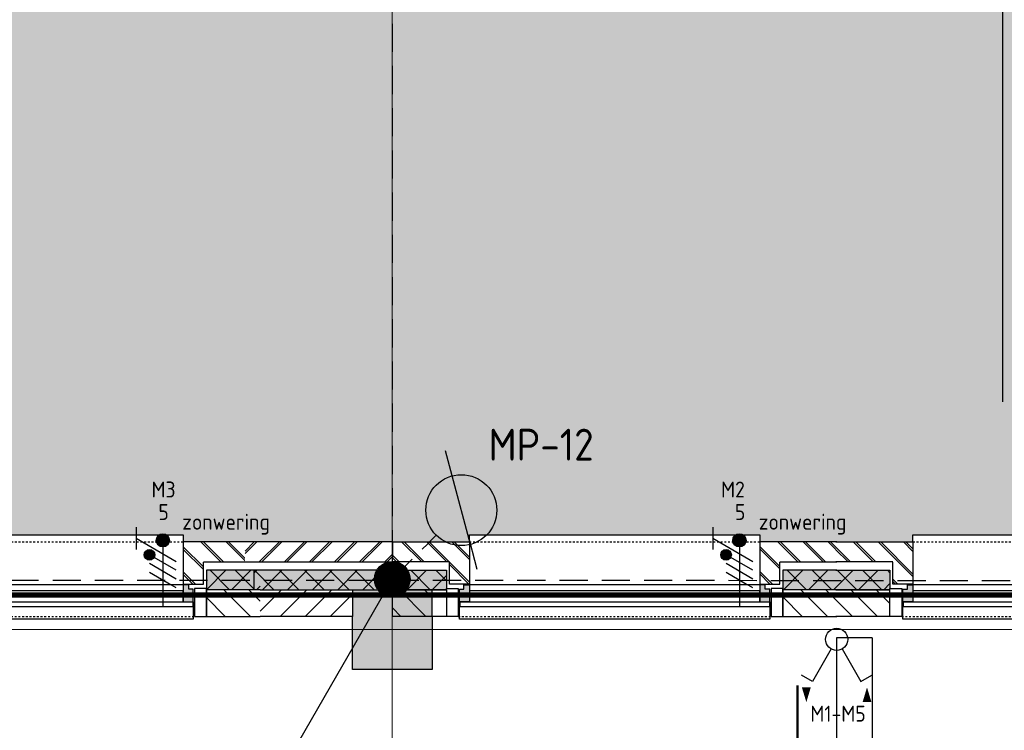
# Model space of a CAD drawing. Header units: millimetres. Extents: x -38031 to 110605, y -30229 to 92226.
# Tile 88 of 256: x 7950 to 13500, y 45827 to 49836. Entities that reach past the tile are written whole.
import ezdxf
from ezdxf.enums import TextEntityAlignment as Align

# ---------------------------------------------------------------- set-up
doc = ezdxf.new("R2010")
doc.units = ezdxf.units.MM
doc.header["$LTSCALE"] = 50
doc.set_wipeout_variables(frame=1)
for name, pattern in [('HIDDEN', [9.525, 6.35, -3.175]), ('HIDDEN2', [4.7625, 3.175, -1.5875]), ('STYLE_01', [0.41664, 0.20828, -0.20836]), ('STYLE_07', [1.875, 0.625, -0.20828, 0.625, -0.20836, 0.06943, -0.13893])]:
    doc.linetypes.add(name, pattern=pattern)
for name, color, linetype in [('AL$1A---_ALGEMEEN', 8, 'Continuous'), ('AM$1A---_ARCERING', 8, 'Continuous'), ('AT$1A---_TEKST100', 8, 'Continuous'), ('BOUWKUNDIG', 8, 'Continuous'), ('brandscheiding', 5, 'HIDDEN'), ('EL6121--', 3, 'Continuous'), ('EL6131--_KG', 3, 'Continuous'), ('EL6223--', 3, 'Continuous'), ('EL6322--', 3, 'Continuous'), ('Zonwering', 3, 'Continuous')]:
    doc.layers.add(name, color=color, linetype=linetype)
doc.layers.add('stramien', color=1, linetype='Continuous', lineweight=15)
doc.styles.add('BURO-018', font='iso.shx', dxfattribs={"height": 90})
doc.styles.add('Geneva', font='txt')
doc.styles.add('ISO18', font='iso', dxfattribs={"height": 180})
doc.styles.get("Standard").update_dxf_attribs({"font": 'iso.shx'})
pattern_1 = [(45, (0, 0), (70.7107, -70.7107), []), (45, (7.07, -7.07), (70.7107, -70.7107), [])]
pattern_2 = [(135, (0, 0), (70.7107, 70.7107), []), (45, (299.34, -299.34), (70.7107, -70.7107), [])]
pattern_3 = [(45, (0, 0), (70.7107, -70.7107), [])]

# ---------------------------------------------------------------- blocks, each defined once
blk = doc.blocks.new('111405A')
at = {"color": 0, "linetype": 'Continuous'}
for p, q in [((-2.74, 7), (-3.95, 6.3)), ((-0.62, 3.33), (-2.74, 7)), ((0.62, 3.33), (2.74, 7)), ((2.74, 7), (3.95, 6.3))]:
    blk.add_line(p, q, dxfattribs=at)
at = {"color": 0}
for points in [[(-3.42, 7.67, 0, 1, 0), (-3.42, 9.33, 1, 1, 0)], [(3.42, 9.33, 0, 1, 0), (3.42, 7.67, 1, 1, 0)]]:
    blk.add_lwpolyline(points, format="xyseb", dxfattribs=at)
at = {"color": 0, "linetype": 'Continuous'}
blk.add_circle((0, 2.25), 1.25, dxfattribs=at)
at = {"color": 0, "linetype": 'Continuous', "style": 'BURO-018', "flags": 1}
blk.add_attdef('E_MATCODE', text='', height=1.8, dxfattribs=at).set_placement((0, 0), align=Align.MIDDLE)
blk = doc.blocks.new('E-GK-GTC-C83C')
at = {"color": 0, "linetype": 'Continuous'}
for p, q in [((-0.5, 100), (0.5, 100)), ((-0.5, -100), (0.5, -100))]:
    blk.add_line(p, q, dxfattribs=at)
blk = doc.blocks.new('E-GK-END-C8')
at = {"color": 0, "linetype": 'Continuous'}
blk.add_line((0, 100), (0, -100), dxfattribs=at)
blk = doc.blocks.new('detailnr plf ver')
at = {"layer": 'AL$1A---_ALGEMEEN', "color": 0, "lineweight": 50}
blk.add_line((0, -300), (0, 300), dxfattribs=at)
at = {"layer": 'AL$1A---_ALGEMEEN', "color": 0, "flags": 1}
blk.add_attdef('detailnr', (0, -300), '', height=0.2, dxfattribs=at)
at = {"layer": 'AT$1A---_TEKST100', "insert": (229.7, 614.1), "char_height": 187.134, "attachment_point": 1, "line_spacing_factor": 1.057281, "style": 'Geneva'}
blk.add_mtext('{\\C256;\\ldetail \\P501-4}', dxfattribs=at)
blk = doc.blocks.new('zijdetail kozijn 2kops')
at = {"color": 0}
blk.add_wipeout([(-63, 420), (-130, 420), (-130, 262), (-63, 262)], dxfattribs=at).dxf.layer = 'AL$1A---_ALGEMEEN'
at = {"layer": 'AM$1A---_ARCERING', "linetype": 'Continuous', "lineweight": 0}
blk.add_hatch(color=256, dxfattribs=at).paths.add_polyline_path([(-54.2, 338), (-54.2, 366), (-56, 366), (-56, 266), (-31, 266), (-31, 243), (0, 243), (0, 338), (-22, 338)])
at = {"layer": 'AL$1A---_ALGEMEEN', "color": 0}
for points in [[(-63, 420), (-130, 420), (-130, 262), (-63, 262)], [(-54.2, 338), (-54.2, 366), (-56, 366), (-56, 266), (-31, 266), (-31, 243), (0, 243), (0, 338), (-22, 338)]]:
    blk.add_lwpolyline(points, close=True, dxfattribs=at)
blk = doc.blocks.new('31x_alu-1e-mk106c-p')
at = {"layer": 'AL$1A---_ALGEMEEN', "color": 0, "linetype": 'STYLE_01'}
blk.add_line((-420, 1700), (-420, -63), dxfattribs=at)
at = {"layer": 'AL$1A---_ALGEMEEN', "color": 0}
blk.add_lwpolyline([(-435, 1693), (-338, 1693), (-338, -56), (-435, -56)], close=True, dxfattribs=at)
at = {"layer": 'AL$1A---_ALGEMEEN', "color": 0, "rotation": 90}
blk.add_blockref('zijdetail kozijn 2kops', (0, 0), dxfattribs=at)
at = {"layer": 'AL$1A---_ALGEMEEN', "color": 0}
blk.add_line((-366, -54.2), (-366, 1691.2), dxfattribs=at)
at = {"color": 0}
for points in [[(-338, 1637), (-338, 0), (-276, 0), (-276, 1637)], [(-243, 1637), (40, 1637), (40, 0), (-243, 0)]]:
    blk.add_wipeout(points, dxfattribs=at).dxf.layer = 'AL$1A---_ALGEMEEN'
at = {"layer": 'AL$1A---_ALGEMEEN', "color": 0}
for points in [[(-338, 1637), (-338, 0), (-276, 0), (-276, 1637)], [(-243, 1637), (40, 1637), (40, 0), (-243, 0)]]:
    blk.add_lwpolyline(points, close=True, dxfattribs=at)
at = {"color": 0}
blk.add_wipeout([(-113, -113), (-113, -434), (0, -434), (0, -113), (0, 0), (-238, 0), (-238, -113), (-114, -113)], dxfattribs=at).dxf.layer = 'AL$1A---_ALGEMEEN'
at = {"layer": 'AM$1A---_ARCERING', "linetype": 'Continuous', "lineweight": 5}
h = blk.add_hatch(dxfattribs=at)
h.set_pattern_fill('BAKSTEEN', color=256, style=0, pattern_type=2)
h.set_pattern_definition(pattern_1)
edge = h.paths.add_edge_path()
edge.add_line((-113, -113), (-113, -434))
edge.add_line((-113, -434), (0, -434))
edge.add_line((0, -434), (0, -113))
edge.add_line((0, -113), (0, 0))
edge.add_line((0, 0), (-238, 0))
edge.add_line((-238, 0), (-238, -113))
edge.add_line((-238, -113), (-114, -113))
at = {"layer": 'AM$1A---_ARCERING', "linetype": 'Continuous', "lineweight": 0}
blk.add_hatch(color=256, dxfattribs=at).paths.add_polyline_path([(-160, -130), (-270, -130), (-270, -434), (-160, -434)])
at = {"layer": 'AM$1A---_ARCERING', "linetype": 'Continuous', "lineweight": 5}
h = blk.add_hatch(dxfattribs=at)
h.set_pattern_fill('ISOLATIE', color=256, style=0, pattern_type=2)
h.set_pattern_definition(pattern_2)
h.paths.add_polyline_path([(-160, -130), (-270, -130), (-270, -434), (-160, -434)])
at = {"layer": 'AL$1A---_ALGEMEEN', "color": 0, "linetype": 'STYLE_01'}
blk.add_line((0, 1637), (0, 0), dxfattribs=at)
at = {"layer": 'AL$1A---_ALGEMEEN', "color": 0}
for p, q in [((-160, -434), (-160, -130)), ((-113, -113), (-113, -434))]:
    blk.add_line(p, q, dxfattribs=at)
at = {"layer": 'AL$1A---_ALGEMEEN', "color": 0, "flags": 128}
for points in [[(0, -434), (0, -113), (0, 0), (-238, 0), (-238, -113), (-114, -113)], [(-160, -130), (-270, -130), (-270, -434)]]:
    blk.add_lwpolyline(points, dxfattribs=at)
at = {"color": 0}
for points in [[(-113, 1750), (-113, 2071), (0, 2071), (0, 1750), (0, 1637), (-238, 1637), (-238, 1750), (-114, 1750)], [(-420, -130), (-420, -434), (-270, -434), (-270, -130)]]:
    blk.add_wipeout(points, dxfattribs=at).dxf.layer = 'AL$1A---_ALGEMEEN'
at = {"layer": 'AM$1A---_ARCERING', "linetype": 'Continuous', "lineweight": 0}
blk.add_hatch(color=256, dxfattribs=at).paths.add_polyline_path([(-160, 1767), (-270, 1767), (-270, 2071), (-160, 2071)])
at = {"layer": 'AM$1A---_ARCERING', "linetype": 'Continuous', "lineweight": 5}
h = blk.add_hatch(dxfattribs=at)
h.set_pattern_fill('ISOLATIE', color=256, style=0, pattern_type=2)
h.set_pattern_definition(pattern_2)
h.paths.add_polyline_path([(-160, 1767), (-270, 1767), (-270, 2071), (-160, 2071)])
h = blk.add_hatch(dxfattribs=at)
h.set_pattern_fill('BAKSTEEN', color=256, style=0, pattern_type=2)
h.set_pattern_definition(pattern_1)
edge = h.paths.add_edge_path()
edge.add_line((-113, 1750), (-113, 2071))
edge.add_line((-113, 2071), (0, 2071))
edge.add_line((0, 2071), (0, 1750))
edge.add_line((0, 1750), (0, 1637))
edge.add_line((0, 1637), (-238, 1637))
edge.add_line((-238, 1637), (-238, 1750))
edge.add_line((-238, 1750), (-114, 1750))
h = blk.add_hatch(dxfattribs=at)
h.set_pattern_fill('KALKZANDSTEEN', color=256, style=0, pattern_type=2)
h.set_pattern_definition(pattern_3)
h.paths.add_polyline_path([(-420, -130), (-420, -434), (-270, -434), (-270, -130)])
at = {"layer": 'AL$1A---_ALGEMEEN', "color": 0}
for p, q in [((-160, 2071), (-160, 1767)), ((-113, 1750), (-113, 2071)), ((-420, -130), (-420, -434))]:
    blk.add_line(p, q, dxfattribs=at)
at = {"layer": 'AL$1A---_ALGEMEEN', "color": 0, "flags": 128}
for points in [[(-160, 1767), (-270, 1767), (-270, 2071)], [(0, 2071), (0, 1750), (0, 1637), (-238, 1637), (-238, 1750), (-114, 1750)], [(-270, -434), (-270, -130), (-420, -130)]]:
    blk.add_lwpolyline(points, dxfattribs=at)
at = {"color": 0}
blk.add_wipeout([(-420, 1767), (-420, 2071), (-270, 2071), (-270, 1767)], dxfattribs=at).dxf.layer = 'AL$1A---_ALGEMEEN'
at = {"layer": 'AM$1A---_ARCERING', "linetype": 'Continuous', "lineweight": 5}
h = blk.add_hatch(dxfattribs=at)
h.set_pattern_fill('KALKZANDSTEEN', color=256, style=0, pattern_type=2)
h.set_pattern_definition(pattern_3)
h.paths.add_polyline_path([(-420, 1767), (-420, 2071), (-270, 2071), (-270, 1767)])
at = {"layer": 'AL$1A---_ALGEMEEN', "color": 0}
blk.add_line((-420, 1767), (-420, 2071), dxfattribs=at)
at = {"layer": 'AL$1A---_ALGEMEEN', "color": 0, "flags": 128}
blk.add_lwpolyline([(-270, 2071), (-270, 1767), (-420, 1767)], dxfattribs=at)
at = {"layer": 'AL$1A---_ALGEMEEN', "color": 0, "xscale": -1, "rotation": 90}
blk.add_blockref('zijdetail kozijn 2kops', (0, 1637), dxfattribs=at)
blk = doc.blocks.new('Group-118')
at = {"layer": 'AL$1A---_ALGEMEEN', "color": 0, "rotation": 89.99999999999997}
for p in [(-47489, 18315), (-44239, 18315)]:
    blk.add_blockref('31x_alu-1e-mk106c-p', p, dxfattribs=at)
blk.add_blockref('31x_alu-1e-mk106c-p', (-41739, 18315), dxfattribs=at)
blk = doc.blocks.new('200254 W 211 30-06-2008')
at = {"layer": 'AM$1A---_ARCERING', "linetype": 'Continuous', "lineweight": 0}
for color, points in [(9, [(18989.55, 4186.99), (18989.55, 3953.75), (19431.95, 3953.75), (19431.95, 3941.21), (20511.95, 3941.21), (20511.95, 3953.75), (21016.98, 3953.75), (21016.98, 4188.55), (20033.65, 4188.54), (20033.65, 4186.99), (19663.85, 4186.99), (19663.85, 3975.07), (19605.05, 3975.07), (19605.05, 4186.99)]), (256, [(19235.75, 3950.55), (19220.15, 3950.55), (19220.15, 3948.35), (19235.75, 3948.35)])]:
    blk.add_hatch(color=color, dxfattribs=at).paths.add_polyline_path(points)
at = {"layer": 'AM$1A---_ARCERING', "linetype": 'Continuous', "lineweight": 5}
h = blk.add_hatch(dxfattribs=at)
h.set_pattern_fill('ISOLATIE', color=256, style=0, pattern_type=2)
h.set_pattern_definition([(135, (0, 0), (1.41421356, 1.41421356), []), (45, (5.9868, -5.9868), (1.41421356, -1.41421356), [])])
edge = h.paths.add_edge_path()
edge.add_line((19235.75, 3950.55), (19220.15, 3950.55))
edge.add_line((19220.15, 3950.55), (19220.15, 3948.35))
edge.add_line((19220.15, 3948.35), (19235.75, 3948.35))
at = {"layer": 'AL$1A---_ALGEMEEN'}
blk.add_line((19304.56, 4058.7), (19304.56, 3969.54), dxfattribs=at)
blk.add_lwpolyline([(19235.75, 3950.55), (19220.15, 3950.55), (19220.15, 3948.35), (19235.75, 3948.35)], dxfattribs=at)
at = {"layer": 'stramien', "linetype": 'STYLE_07', "ltscale": 50}
blk.add_line((19004.75, 3943.85), (21069.77, 3943.85), dxfattribs=at)
at = {"layer": 'AL$1A---_ALGEMEEN', "xscale": 0.02, "yscale": 0.02, "zscale": 0.02, "rotation": 180}
blk.add_blockref('detailnr plf ver', (19281.45, 3931.55), dxfattribs=at)
at = {"layer": 'AL$1A---_ALGEMEEN', "xscale": 0.02, "yscale": 0.02, "zscale": 0.02}
blk.add_blockref('Group-118', (20161.97, 3587.45), dxfattribs=at)
at = {"layer": 'AM$1A---_ARCERING', "linetype": 'Continuous', "lineweight": 0}
blk.add_hatch(color=256, dxfattribs=at).paths.add_polyline_path([(19231.25, 3948.35), (19240.25, 3948.35), (19240.25, 3939.35), (19231.25, 3939.35)])
at = {"layer": 'AL$1A---_ALGEMEEN'}
blk.add_lwpolyline([(19231.25, 3948.35), (19240.25, 3948.35), (19240.25, 3939.35), (19231.25, 3939.35)], close=True, dxfattribs=at)
blk.add_wipeout([(19219.15, 3951.49), (19235.75, 3951.49), (19235.75, 3953.75), (19219.15, 3953.75)]).dxf.layer = 'AL$1A---_ALGEMEEN'
at = {"layer": 'AM$1A---_ARCERING', "linetype": 'Continuous', "lineweight": 5}
h = blk.add_hatch(dxfattribs=at)
h.set_pattern_fill('BAKSTEEN', color=256, style=0, pattern_type=2)
h.set_pattern_definition([(45, (0, 0), (1.41421356, -1.41421356), []), (45, (0.1414, -0.1414), (1.41421356, -1.41421356), [])])
edge = h.paths.add_edge_path()
edge.add_line((19219.15, 3951.49), (19235.75, 3951.49))
edge.add_line((19235.75, 3951.49), (19235.75, 3953.75))
edge.add_line((19235.75, 3953.75), (19219.15, 3953.75))
at = {"layer": 'AL$1A---_ALGEMEEN'}
for p, q in [((19235.75, 3953.75), (19219.15, 3953.75)), ((19219.15, 3951.49), (19235.75, 3951.49))]:
    blk.add_line(p, q, dxfattribs=at)
at = {"layer": 'stramien', "linetype": 'STYLE_07', "ltscale": 50}
blk.add_line((19235.75, 2695.43), (19235.75, 4240.03), dxfattribs=at)
for points in [[(19231.25, 3945.35), (19220.87, 3945.35), (19220.87, 3948.35), (19231.25, 3948.35)], [(19240.25, 3948.35), (19241.85, 3948.35), (19241.85, 3945.35), (19240.25, 3945.35)]]:
    blk.add_wipeout(points).dxf.layer = 'AL$1A---_ALGEMEEN'
at = {"layer": 'AM$1A---_ARCERING', "linetype": 'Continuous', "lineweight": 5}
h = blk.add_hatch(dxfattribs=at)
h.set_pattern_fill('KALKZANDSTEEN', color=256, style=0, pattern_type=2)
h.set_pattern_definition([(45, (0, 0), (1.41421356, -1.41421356), [])])
h.paths.add_polyline_path([(19231.25, 3945.35), (19220.87, 3945.35), (19220.87, 3948.35), (19231.25, 3948.35)])
at = {"layer": 'AL$1A---_ALGEMEEN'}
blk.add_line((19231.25, 3945.35), (19220.87, 3945.35), dxfattribs=at)
at = {"layer": 'AL$1A---_ALGEMEEN', "flags": 128}
blk.add_lwpolyline([(19220.87, 3948.35), (19231.25, 3948.35), (19231.25, 3945.35)], dxfattribs=at)
at = {"layer": 'AL$1A---_ALGEMEEN'}
blk.add_lwpolyline([(19240.25, 3948.35), (19241.85, 3948.35), (19241.85, 3945.35), (19240.25, 3945.35)], close=True, dxfattribs=at)
blk = doc.blocks.new('E00168')
at = {"color": 0, "linetype": 'Continuous'}
blk.add_line((0, 0), (5, 8.66), dxfattribs=at)
blk.add_lwpolyline([(5, 8.66, 0, 1, 0), (3.5, 6.062, 1, 1, 0)], format="xyseb", dxfattribs=at)
at = {"color": 0, "const_width": 0.5}
blk.add_lwpolyline([(-0.25, 0, 1), (0.25, 0, 1)], format="xyb", close=True, dxfattribs=at)
at = {"color": 0, "linetype": 'Continuous'}
blk.add_circle((0, 0), 0.5, dxfattribs=at)
blk = doc.blocks.new('E00438')
at = {"color": 0, "linetype": 'Continuous'}
blk.add_line((-0.866, -1.5), (0.866, 1.5), dxfattribs=at)
at = {"color": 0}
blk.add_circle((0, 0), 1, dxfattribs=at)
at = {"color": 0, "linetype": 'Continuous', "style": 'BURO-018', "flags": 1}
blk.add_attdef('E_MATCODE', text='', height=1.8, dxfattribs=at).set_placement((0, 0), align=Align.MIDDLE)
blk = doc.blocks.new('E00080')
at = {"color": 0, "linetype": 'Continuous'}
for p, q in [((-3, 9.98), (-3, 7.48)), ((-3, 8.73), (1.5, 6.13)), ((0, 8.5), (0, 1)), ((1.5, 5.13), (-1.5, 6.87)), ((1.5, 4.13), (-1.5, 5.87)), ((1.5, 3.13), (-1.5, 4.87))]:
    blk.add_line(p, q, dxfattribs=at)
at = {"color": 0, "const_width": 0.75}
blk.add_lwpolyline([(-0.38, 8.5, 1), (0.38, 8.5, 1)], format="xyb", close=True, dxfattribs=at)
at = {"color": 0, "linetype": 'Continuous'}
blk.add_circle((0, 8.5), 0.75, dxfattribs=at)
at = {"color": 0, "linetype": 'Continuous', "style": 'BURO-018'}
for tag, p in [('E_GKAST', (0, 15)), ('E_GROEP', (0, 12)), ('E_SGROEP', (4.5, 12))]:
    blk.add_attdef(tag, text='', height=1.8, dxfattribs=at).set_placement(p, align=Align.MIDDLE)
at = {"color": 0, "linetype": 'Continuous', "style": 'BURO-018', "flags": 1}
for tag, p in [('E_VERMCODE', (13, 12)), ('E_MATCODE', (0, 0))]:
    blk.add_attdef(tag, text='', height=1.8, dxfattribs=at).set_placement(p, align=Align.MIDDLE)
blk = doc.blocks.new('2f + n + Ra')
at = {"layer": 'EL6322--'}
h = blk.add_hatch(color=256, dxfattribs=at)
edge = h.paths.add_edge_path()
edge.add_arc((1125.1, 45273), 30, 0, 360)
blk.add_circle((1125.1, 45273), 30, dxfattribs=at)
at = {"layer": 'EL6322--', "xscale": 50.00000000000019, "yscale": 50, "zscale": 50, "rotation": 359.9997694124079}
blk.add_blockref('E00080', (1200.1, 44929.7), dxfattribs=at)

msp = doc.modelspace()

# ---------------------------------------------------------------- block references
at = {"layer": 'BOUWKUNDIG', "xscale": 50, "yscale": 50, "zscale": 50}
msp.add_blockref('200254 W 211 30-06-2008', (-951737.5, -150797.3), dxfattribs=at)

# ---------------------------------------------------------------- next in the draw order: linework, layer by layer
at = {"layer": 'brandscheiding', "const_width": 30}
msp.add_lwpolyline([(15050, 46590), (-2480, 46590), (-2480, 29110), (9780, 29110), (9780, 16720), (-2690, 16720), (-2690, 12840), (-4290, 12840), (-4290, -630), (27516.7, 2979.6)], dxfattribs=at)
at = {"layer": 'EL6121--', "color": 5, "linetype": 'HIDDEN2'}
for p, q in [((10050, 57195), (10050, 46670)), ((10050, 46680), (10297.9, 46927.9)), ((-2580, 46680), (19667.1, 46670))]:
    msp.add_line(p, q, dxfattribs=at)

# ---------------------------------------------------------------- next in the draw order: block references
at = {"layer": 'EL6121--'}
ref = msp.add_blockref('E00438', (10439.3, 47069.3), dxfattribs=dict(at, xscale=200.0000000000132, yscale=200, zscale=200, rotation=44.99999999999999))
ref.add_attrib('E_MATCODE', 'MP-12', dxfattribs={"layer": '0', "color": 1, "linetype": 'Continuous', "height": 180, "style": 'ISO18'}).set_placement((10889.3, 47438.6), align=Align.MIDDLE)
at = {"layer": 'EL6121--', "xscale": 200, "yscale": 200, "zscale": 200, "rotation": 180}
msp.add_blockref('E00168', (10050, 46680), dxfattribs=at)
at = {"layer": 'EL6131--_KG', "xscale": 10061.07752638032, "rotation": 270}
msp.add_blockref('E-GK-GTC-C83C', (12655.1, 41317.6), dxfattribs=at)
at = {"layer": 'EL6131--_KG', "rotation": 270}
msp.add_blockref('E-GK-END-C8', (12655.1, 46348.2), dxfattribs=at)
at = {"layer": 'EL6322--'}
for p in [(7556.6, 1544.3), (10806.6, 1544.3)]:
    msp.add_blockref('2f + n + Ra', p, dxfattribs=at)
at = {"layer": 'Zonwering', "xscale": 50, "yscale": 50, "zscale": 50, "rotation": 180}
msp.add_blockref('111405A', (12555.2, 46452.8), dxfattribs=at)

# ---------------------------------------------------------------- next in the draw order: texts
at = {"layer": 'EL6223--', "color": 1, "style": 'BURO-018'}
for s, p in [('M3', (8692.8, 47140.7)), ('M2', (11903.6, 47140.7)), ('5', (8731.6, 47013.7)), ('5', (11981.6, 47013.7)), ('zonwering', (8865.8, 46958.7)), ('zonwering', (12115.8, 46958.7))]:
    msp.add_text(s, height=90, dxfattribs=at).set_placement(p)
at = {"layer": 'Zonwering', "color": 1}
msp.add_text('M1-M5', height=90, dxfattribs=at).set_placement((12406.8, 45876.3))

doc.saveas('drawing.dxf')
